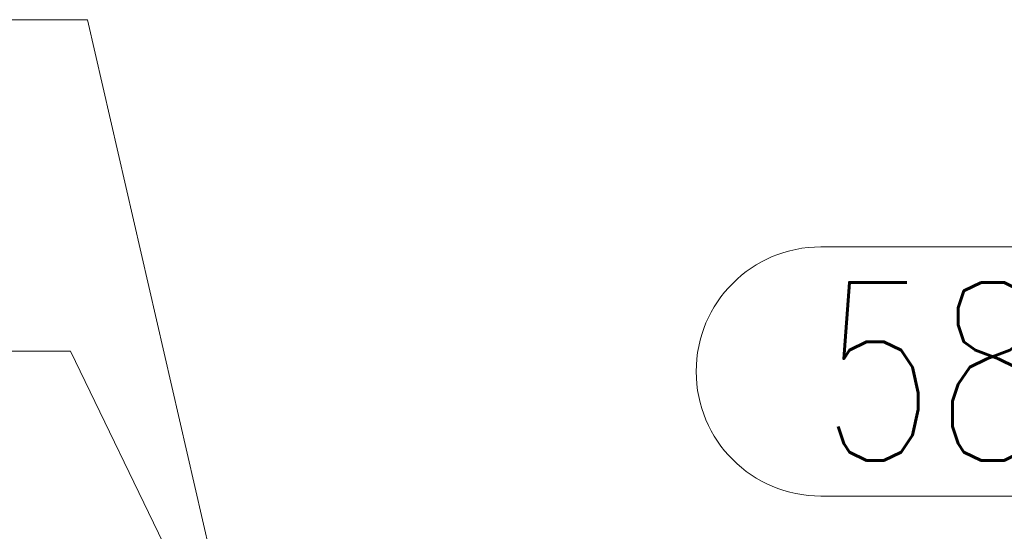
# Model space of a CAD drawing. Header units: millimetres. Extents: x -851 to 2, y 9346 to 10016.
# Tile 58 of 256: x -637 to -621, y 9395 to 9404. Entities that reach past the tile are written whole.
import ezdxf

# ---------------------------------------------------------------- set-up
doc = ezdxf.new("R2010")
doc.units = ezdxf.units.MM
doc.header["$LTSCALE"] = 10
doc.layers.add('PS_Pos', color=1, linetype='Continuous', lineweight=15)
doc.styles.add('simplex', font='simplex.shx', dxfattribs={"width": 0.75})

# ---------------------------------------------------------------- blocks, each defined once
blk = doc.blocks.new('*X1130')
at = {"color": 1}
for p, q in [((-623.692, 9399.776), (-617.907, 9399.776)), ((-623.692, 9395.576), (-617.907, 9395.576))]:
    blk.add_line(p, q, dxfattribs=at)
blk.add_arc((-623.692, 9397.676), 2.1, 90, 270, dxfattribs=at)
at = {"color": 30, "style": 'simplex', "width": 0.75}
blk.add_text('587', height=3, dxfattribs=at).set_placement((-623.692, 9396.176))
blk = doc.blocks.new('*X1132')
at = {"color": 1}
for p in [(-641.329, 9398.017), (-633.868, 9392.932)]:
    blk.add_line(p, (-636.329, 9398.017), dxfattribs=at)
blk = doc.blocks.new('*X1133')
at = {"color": 1}
for p in [(-641.044, 9403.604), (-633.868, 9394.139)]:
    blk.add_line(p, (-636.044, 9403.604), dxfattribs=at)

msp = doc.modelspace()

# ---------------------------------------------------------------- block references
at = {"layer": 'PS_Pos'}
for name in ['*X1133', '*X1132', '*X1130']:
    msp.add_blockref(name, (0, 0), dxfattribs=at)

doc.saveas('drawing.dxf')
